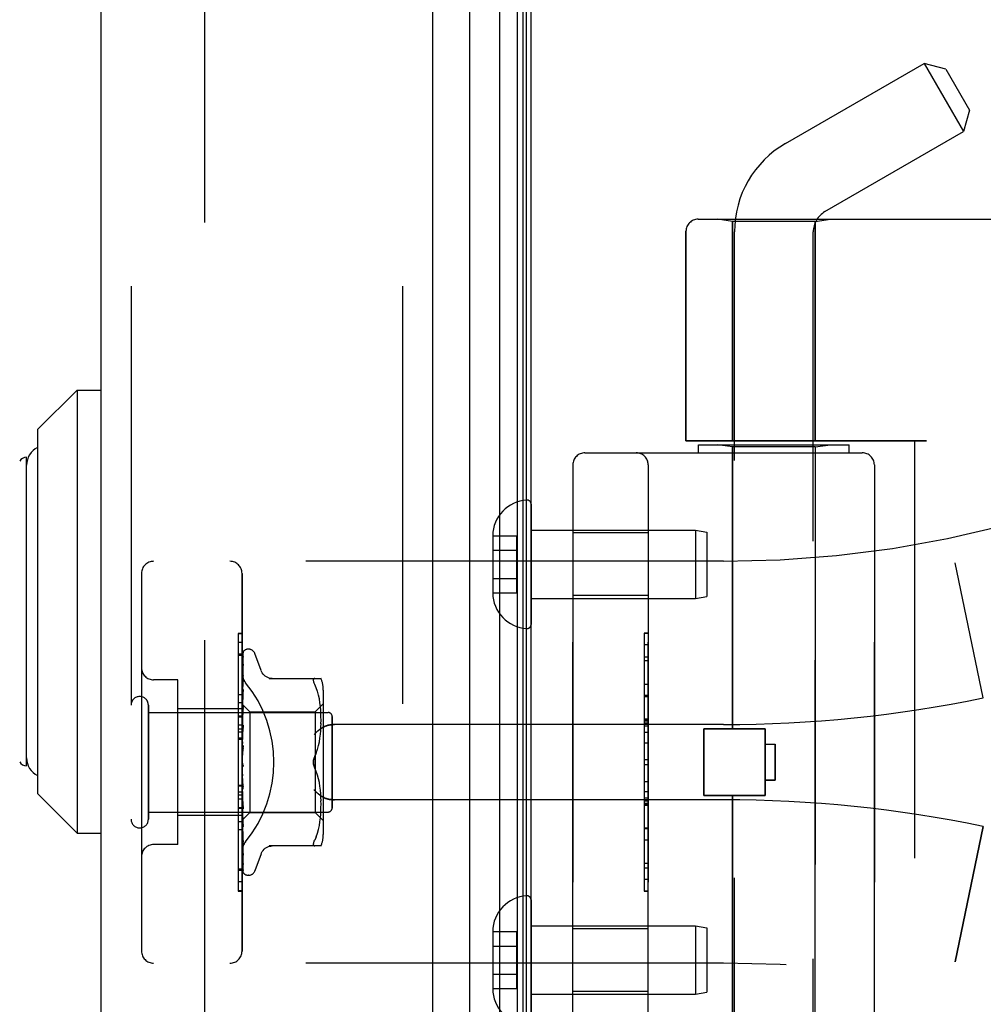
# Model space of a CAD drawing. Header units: inches. Extents: x 0 to 189, y 0 to 122.
# Tile 201 of 226: x 99.63 to 102.03, y 39.39 to 41.84. Entities that reach past the tile are written whole.
import ezdxf

# ---------------------------------------------------------------- set-up
doc = ezdxf.new("R2010")
doc.units = ezdxf.units.IN
doc.header["$LTSCALE"] = 10.388889
doc.header["$MEASUREMENT"] = 0
doc.linetypes.add('HIDDEN', pattern=[0.2, 0.1, -0.1])
doc.layers.get('0').update_dxf_attribs({"linetype": 'CONTINUOUS'})
for name, color, linetype in [('DEFAULT_2', 8, 'HIDDEN'), ('DIMENSIONS', 7, 'CONTINUOUS'), ('LEFTHAND_DOOR_ASSEMBLY', 7, 'CONTINUOUS'), ('RIGHTHAND_DOOR_ASSEMBLY', 7, 'CONTINUOUS')]:
    doc.layers.add(name, color=color, linetype=linetype)
doc.styles.get("Standard").update_dxf_attribs({"font": 'arial.ttf'})
doc.dimstyles.new('DIMSTYLE_1', dxfattribs={"dimtxt": 0.833333, "dimasz": 1.111111, "dimexe": 0.09, "dimexo": 0.07, "dimgap": 0.0375, "dimtad": 0, "dimtih": 1, "dimtoh": 1, "dimzin": 4, "dimdsep": 46, "dimtxsty": 'Standard', "dimblk": '_FILLED', "dimblk1": '_FILLED', "dimblk2": '_FILLED', "dimcen": 0.09, "dimadec": 3, "dimazin": 1, "dimtfac": 1, "dimtdec": 3, "dimtofl": 0, "dimtmove": 0, "dimatfit": 3, "dimldrblk": '_FILLED', "dimfxl": 0, "dimtolj": 1, "dimtzin": 4, "dimarcsym": 0})

# ---------------------------------------------------------------- blocks, each defined once
blk = doc.blocks.new('_FILLED')
at = {"color": 0, "linetype": 'ByBlock'}
blk.add_solid([(0, 0), (-1, 0.2), (-1, -0.2)], dxfattribs=at)
blk = doc.blocks.new('*D12')
at = {"layer": 'DIMENSIONS', "color": 2, "linetype": 'Continuous'}
for p, q in [((100.2303, 83.1205), (96.0114, 83.1205)), ((97.0114, 83.1205), (97.0114, 59.9538)), ((97.0114, 35.1205), (97.0114, 58.2872)), ((100.2413, 35.1205), (96.0114, 35.1205))]:
    blk.add_line(p, q, dxfattribs=at)
at = {"layer": 'DIMENSIONS', "color": 2, "linetype": 'Continuous', "xscale": 1.1111111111, "yscale": 1.1111111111, "zscale": 1.1111111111}
for p, rotation in [((97.0114, 83.1205), 90), ((97.0114, 35.1205), 270)]:
    blk.add_blockref('_FILLED', p, dxfattribs=dict(at, rotation=rotation))
at = {"layer": 'DIMENSIONS', "color": 2, "linetype": 'Continuous', "insert": (97.0114, 59.5372), "char_height": 0.83333, "width": 2.91202, "attachment_point": 2, "line_spacing_factor": 0.9}
blk.add_mtext('48.00', dxfattribs=at)

msp = doc.modelspace()

# ---------------------------------------------------------------- linework, layer by layer
at = {"color": 3, "linetype": 'Continuous'}
msp.add_line((100.9041, 35.2245), (100.9041, 83.0165), dxfattribs=at)
at = {"layer": 'DEFAULT_2', "color": 8, "linetype": 'HIDDEN'}
msp.add_line((100.0916, 81.855), (100.0916, 36.3861), dxfattribs=at)
at = {"layer": 'LEFTHAND_DOOR_ASSEMBLY', "color": 8, "linetype": 'HIDDEN'}
for p, q in [((99.9091, 82.7355), (99.9091, 35.5055)), ((100.5841, 82.7355), (100.5841, 35.5055)), ((101.3194, 41.3468), (103.3831, 41.3468)), ((101.4051, 41.3415), (101.3676, 41.3468)), ((101.6111, 41.3415), (101.4051, 41.3415)), ((101.4051, 41.3415), (101.4051, 40.7955)), ((101.6111, 41.3415), (101.6486, 41.3468)), ((101.6111, 41.3415), (101.6111, 40.7955)), ((101.2894, 41.3168), (101.2894, 40.7955)), ((101.8881, 40.7955), (101.2894, 40.7955)), ((101.3206, 40.7855), (101.6956, 40.7855)), ((101.3206, 40.7655), (101.3206, 40.7855)), ((101.4051, 40.7802), (101.3676, 40.7855)), ((101.6111, 40.7802), (101.4051, 40.7802)), ((101.4051, 40.0785), (101.4051, 40.7802)), ((101.6111, 40.7802), (101.6486, 40.7855)), ((101.6111, 39.2108), (101.6111, 40.7802)), ((101.6956, 40.7655), (101.6956, 40.7855)), ((101.8581, 40.7955), (101.8581, 39.1955)), ((101.0381, 40.7655), (101.7281, 40.7655)), ((101.0081, 40.7355), (101.0081, 39.2555)), ((101.1956, 39.2555), (101.1956, 40.7355)), ((101.7581, 40.7355), (101.7581, 39.2555)), ((101.1956, 40.566), (101.0081, 40.566)), ((101.3831, 40.4955), (99.9651, 40.4955)), ((102.0291, 40.1555), (101.9593, 40.4921)), ((99.9351, 40.4655), (99.9351, 39.5255)), ((100.1851, 39.5255), (100.1851, 40.4655)), ((101.1956, 40.41), (101.0081, 40.41)), ((101.1856, 40.3165), (101.1956, 40.3165)), ((101.1856, 40.3165), (101.1856, 39.6745)), ((101.1956, 40.3162), (101.1856, 40.3162)), ((100.1851, 40.2933), (100.1751, 40.2933)), ((100.1751, 40.2933), (100.1751, 39.8826)), ((100.1851, 40.2648), (100.1751, 40.2648)), ((101.1856, 40.2581), (101.1956, 40.2581)), ((101.1956, 40.2479), (101.1856, 40.2479)), ((100.0251, 40.2005), (99.9651, 40.2005)), ((100.0251, 39.7905), (100.0251, 40.2005)), ((101.1956, 40.1891), (101.1856, 40.1891)), ((100.1851, 40.1435), (100.1751, 40.1435)), ((101.1856, 40.1589), (101.1956, 40.1589)), ((99.9521, 39.8535), (99.9521, 40.1375)), ((99.9521, 40.1195), (100.3991, 40.1195)), ((100.1851, 40.1285), (100.0251, 40.1285)), ((100.4091, 39.8815), (100.4091, 40.1095)), ((101.3831, 40.0893), (100.4155, 40.0893)), ((101.1856, 40.1023), (101.1956, 40.1023)), ((101.1856, 40.1021), (101.1956, 40.1021)), ((101.1956, 40.1019), (101.1856, 40.1019)), ((100.1851, 40.0875), (100.1751, 40.0875)), ((100.1851, 40.0774), (100.1751, 40.0774)), ((100.1851, 40.0702), (100.1751, 40.0702)), ((101.3341, 40.0785), (101.4861, 40.0785)), ((101.3341, 39.9125), (101.3341, 40.0785)), ((101.4861, 39.9125), (101.4861, 40.0785)), ((100.1851, 40.0551), (100.1751, 40.0551)), ((101.1856, 40.0439), (101.1956, 40.0439)), ((101.4861, 40.0405), (101.5111, 40.0405)), ((101.5111, 40.0405), (101.5111, 39.9505)), ((101.1956, 40.0018), (101.1856, 40.0018)), ((101.5111, 39.9505), (101.4861, 39.9505)), ((100.1751, 39.9388), (100.1851, 39.9388)), ((101.1956, 39.9216), (101.1856, 39.9216)), ((101.3831, 39.9018), (100.4155, 39.9018)), ((101.1956, 39.9061), (101.1856, 39.9061)), ((101.1956, 39.8984), (101.1856, 39.8984)), ((101.3341, 39.9125), (101.4861, 39.9125)), ((101.4051, 39.2108), (101.4051, 39.9125)), ((99.9521, 39.8715), (100.3991, 39.8715)), ((100.1751, 39.8826), (100.1851, 39.8826)), ((100.1851, 39.8822), (100.1751, 39.8822)), ((100.1751, 39.8822), (100.1751, 39.6749)), ((100.1851, 39.8805), (100.1751, 39.8805)), ((101.1956, 39.893), (101.1856, 39.893)), ((101.1956, 39.8882), (101.1856, 39.8882)), ((100.1851, 39.8625), (100.0251, 39.8625)), ((100.1851, 39.8271), (100.1751, 39.8271)), ((101.1956, 39.8299), (101.1856, 39.8299)), ((102.0291, 39.8355), (101.9593, 39.4989)), ((100.0251, 39.7905), (99.9651, 39.7905)), ((100.1751, 39.7302), (100.1851, 39.7302)), ((101.1956, 39.7036), (101.1856, 39.7036)), ((100.1851, 39.6757), (100.1751, 39.6757)), ((100.1751, 39.6749), (100.1851, 39.6749)), ((101.1956, 39.6745), (101.1856, 39.6745)), ((101.1956, 39.581), (101.0081, 39.581)), ((101.3831, 39.4955), (99.9651, 39.4955)), ((101.1956, 39.425), (101.0081, 39.425))]:
    msp.add_line(p, q, dxfattribs=at)
for points in [[(100.1939, 40.1935), (100.1934, 40.1941), (100.193, 40.1947), (100.1925, 40.1953), (100.1921, 40.1959), (100.1916, 40.1966), (100.1912, 40.1972), (100.1908, 40.1979), (100.1904, 40.1986), (100.19, 40.1993), (100.1896, 40.2), (100.1892, 40.2007), (100.1888, 40.2015), (100.1885, 40.2022), (100.1881, 40.203), (100.1878, 40.2037), (100.1875, 40.2045), (100.1872, 40.2053), (100.187, 40.206), (100.1867, 40.2068), (100.1865, 40.2076), (100.1863, 40.2084), (100.1861, 40.2092), (100.1859, 40.21), (100.1857, 40.2107), (100.1856, 40.2115), (100.1855, 40.2123), (100.1854, 40.2131), (100.1853, 40.2139), (100.1852, 40.2146), (100.1852, 40.2154), (100.1851, 40.2161), (100.1851, 40.2169)], [(100.4155, 40.0893), (100.4143, 40.0892), (100.413, 40.0892), (100.4117, 40.0892), (100.4105, 40.0891), (100.4092, 40.089), (100.408, 40.0889), (100.4068, 40.0887), (100.4056, 40.0886), (100.4044, 40.0884), (100.4032, 40.0882), (100.4021, 40.088), (100.401, 40.0878), (100.3999, 40.0875), (100.3988, 40.0873), (100.3978, 40.087), (100.3968, 40.0867), (100.3958, 40.0864), (100.3949, 40.0861), (100.394, 40.0858), (100.3931, 40.0855), (100.3922, 40.0852), (100.3914, 40.0848), (100.3905, 40.0845), (100.3898, 40.0841), (100.389, 40.0838), (100.3883, 40.0834), (100.3875, 40.083), (100.3869, 40.0826), (100.3862, 40.0822), (100.3855, 40.0819)], [(100.3643, 40.0643), (100.3648, 40.0648), (100.3654, 40.0654), (100.3659, 40.0659), (100.3664, 40.0665), (100.367, 40.0671), (100.3676, 40.0677), (100.3681, 40.0682), (100.3687, 40.0688), (100.3693, 40.0694), (100.3699, 40.0699), (100.3706, 40.0705), (100.3712, 40.071), (100.3718, 40.0716), (100.3724, 40.0722), (100.3731, 40.0727), (100.3737, 40.0733), (100.3744, 40.0738), (100.375, 40.0743), (100.3757, 40.0749), (100.3763, 40.0754), (100.377, 40.0759), (100.3777, 40.0764), (100.3783, 40.0769), (100.379, 40.0774), (100.3797, 40.0779), (100.3803, 40.0784), (100.381, 40.0788), (100.3816, 40.0793), (100.3823, 40.0798), (100.383, 40.0802), (100.3836, 40.0806), (100.3843, 40.081), (100.3849, 40.0815), (100.3855, 40.0819)], [(100.3855, 39.9092), (100.3849, 39.9096), (100.3843, 39.91), (100.3836, 39.9104), (100.383, 39.9108), (100.3823, 39.9113), (100.3816, 39.9117), (100.381, 39.9122), (100.3803, 39.9126), (100.3797, 39.9131), (100.379, 39.9136), (100.3783, 39.9141), (100.3777, 39.9146), (100.377, 39.9151), (100.3763, 39.9156), (100.3757, 39.9162), (100.375, 39.9167), (100.3744, 39.9172), (100.3737, 39.9178), (100.3731, 39.9183), (100.3724, 39.9189), (100.3718, 39.9194), (100.3712, 39.92), (100.3706, 39.9205), (100.3699, 39.9211), (100.3693, 39.9217), (100.3687, 39.9222), (100.3681, 39.9228), (100.3676, 39.9234), (100.367, 39.9239), (100.3664, 39.9245), (100.3659, 39.9251), (100.3654, 39.9256), (100.3648, 39.9262), (100.3643, 39.9268)], [(100.3855, 39.9092), (100.3862, 39.9088), (100.3869, 39.9084), (100.3875, 39.908), (100.3883, 39.9076), (100.389, 39.9073), (100.3898, 39.9069), (100.3905, 39.9065), (100.3914, 39.9062), (100.3922, 39.9059), (100.3931, 39.9055), (100.394, 39.9052), (100.3949, 39.9049), (100.3958, 39.9046), (100.3968, 39.9043), (100.3978, 39.904), (100.3988, 39.9037), (100.3999, 39.9035), (100.401, 39.9032), (100.4021, 39.903), (100.4032, 39.9028), (100.4044, 39.9026), (100.4056, 39.9024), (100.4068, 39.9023), (100.408, 39.9021), (100.4092, 39.902), (100.4105, 39.9019), (100.4117, 39.9019), (100.413, 39.9018), (100.4143, 39.9018), (100.4155, 39.9018)], [(100.1851, 39.7741), (100.1851, 39.7749), (100.1852, 39.7756), (100.1852, 39.7764), (100.1853, 39.7772), (100.1854, 39.7779), (100.1855, 39.7787), (100.1856, 39.7795), (100.1857, 39.7803), (100.1859, 39.7811), (100.1861, 39.7818), (100.1863, 39.7826), (100.1865, 39.7834), (100.1867, 39.7842), (100.187, 39.785), (100.1872, 39.7857), (100.1875, 39.7865), (100.1878, 39.7873), (100.1881, 39.788), (100.1885, 39.7888), (100.1888, 39.7895), (100.1892, 39.7903), (100.1896, 39.791), (100.19, 39.7917), (100.1904, 39.7924), (100.1908, 39.7931), (100.1912, 39.7938), (100.1916, 39.7944), (100.1921, 39.7951), (100.1925, 39.7957), (100.193, 39.7963), (100.1934, 39.7969), (100.1939, 39.7975)]]:
    msp.add_lwpolyline(points, dxfattribs=at)
for centre, radius, start, end in [((101.3194, 41.3168), 0.03, 90, 180), ((101.3831, 43.2706), 2.7751, 270, 316.1116), ((101.0381, 40.7355), 0.03, 90, 180), ((101.1656, 40.7355), 0.03, 0, 90), ((101.7281, 40.7355), 0.03, 0, 90), ((99.9651, 40.4655), 0.03, 90, 180), ((100.1551, 40.4655), 0.03, 0, 90), ((99.9651, 40.2305), 0.03, 180, 270), ((99.9306, 40.1375), 0.0215, 360, 180), ((101.3831, 43.2706), 3.1814, 270, 281.7157), ((100.3991, 40.1095), 0.01, 360, 90), ((101.3831, 36.7204), 3.1814, 78.2843, 90), ((100.3991, 39.8815), 0.01, 270, 0), ((99.9306, 39.8535), 0.0215, 180, 0), ((99.9651, 39.7605), 0.03, 90, 180), ((99.9651, 39.5255), 0.03, 180, 270), ((100.1551, 39.5255), 0.03, 270, 360), ((101.3831, 36.7204), 2.7751, 43.8884, 90)]:
    msp.add_arc(centre, radius, start, end, dxfattribs=at)
msp.add_ellipse((99.9521, 39.9955), major_axis=(0, 0.3125), ratio=1, start_param=-2.256904, end_param=-0.884689, dxfattribs=at)
at = {"layer": 'RIGHTHAND_DOOR_ASSEMBLY', "color": 7, "linetype": 'Continuous'}
for p, q in [((100.8264, 35.4551), (100.8264, 82.7859)), ((100.8698, 82.7769), (100.8698, 35.4641)), ((100.7512, 82.7575), (100.7512, 35.4835)), ((100.8835, 82.7702), (100.8835, 35.4708)), ((100.8922, 82.7678), (100.8922, 35.4732)), ((99.6766, 40.8233), (99.7751, 40.9217)), ((99.7751, 40.9217), (99.8341, 40.9217)), ((99.7751, 40.9217), (99.7751, 39.8193)), ((99.6766, 40.8233), (99.6766, 39.9178)), ((99.6491, 39.9866), (99.6491, 40.7544)), ((99.6766, 39.9178), (99.7751, 39.8193)), ((99.7751, 39.8193), (99.8341, 39.8193))]:
    msp.add_line(p, q, dxfattribs=at)
at = {"layer": 'RIGHTHAND_DOOR_ASSEMBLY', "color": 3, "linetype": 'Continuous'}
for p, q in [((99.8341, 82.7355), (99.8341, 35.5055)), ((100.6591, 82.7355), (100.6591, 35.5055))]:
    msp.add_line(p, q, dxfattribs=at)
at = {"layer": 'RIGHTHAND_DOOR_ASSEMBLY', "color": 8, "linetype": 'HIDDEN'}
for p, q in [((99.9091, 82.7355), (99.9091, 35.5055)), ((100.5841, 82.7355), (100.5841, 35.5055)), ((101.5371, 41.5355), (101.8822, 41.7347)), ((101.9355, 41.7205), (101.8822, 41.7347)), ((101.8822, 41.7347), (101.9802, 41.565)), ((101.9355, 41.7205), (101.9945, 41.6183)), ((101.9945, 41.6183), (101.9802, 41.565)), ((101.6351, 41.3657), (101.9802, 41.565)), ((101.3194, 41.3468), (103.3831, 41.3468)), ((101.4051, 41.3415), (101.3676, 41.3468)), ((101.6111, 41.3415), (101.4051, 41.3415)), ((101.4051, 40.7955), (101.4051, 41.3415)), ((101.6111, 41.3415), (101.6486, 41.3468)), ((101.6111, 40.7955), (101.6111, 41.3415)), ((101.2894, 40.7955), (101.2894, 41.3168)), ((101.4101, 38.669), (101.4101, 41.3155)), ((101.6061, 38.4675), (101.6061, 41.3155)), ((101.2894, 40.7955), (101.8881, 40.7955)), ((101.3206, 40.7855), (101.6956, 40.7855)), ((101.3206, 40.7655), (101.3206, 40.7855)), ((101.4051, 40.7802), (101.3676, 40.7855)), ((101.6111, 40.7802), (101.4051, 40.7802)), ((101.4051, 40.7802), (101.4051, 40.0785)), ((101.6111, 40.7802), (101.6486, 40.7855)), ((101.6111, 40.7802), (101.6111, 39.2108)), ((101.6956, 40.7655), (101.6956, 40.7855)), ((101.8581, 40.7955), (101.8581, 39.1955)), ((101.0381, 40.7655), (101.7281, 40.7655)), ((101.0081, 39.2555), (101.0081, 40.7355)), ((101.1956, 40.7355), (101.1956, 39.2555)), ((101.7581, 39.2555), (101.7581, 40.7355)), ((100.9041, 40.6379), (100.9041, 40.3381)), ((100.8086, 40.5591), (100.8686, 40.5591)), ((100.8086, 40.5591), (100.8086, 40.558)), ((100.8086, 40.558), (100.8086, 40.418)), ((100.8686, 40.417), (100.8686, 40.5591)), ((100.9041, 40.573), (101.3133, 40.573)), ((101.1956, 40.566), (101.0081, 40.566)), ((101.3133, 40.573), (101.3416, 40.568)), ((101.3133, 40.573), (101.3133, 40.403)), ((101.3416, 40.568), (101.3416, 40.408)), ((100.8086, 40.523), (100.8686, 40.523)), ((101.3831, 40.4955), (99.9651, 40.4955)), ((102.0291, 40.1555), (101.9593, 40.4921)), ((99.9351, 40.4655), (99.9351, 39.5255)), ((100.1851, 40.4655), (100.1851, 39.5255)), ((100.8086, 40.453), (100.8686, 40.453)), ((100.8086, 40.418), (100.8086, 40.417)), ((100.8086, 40.417), (100.8686, 40.417)), ((101.1956, 40.41), (101.0081, 40.41)), ((101.3133, 40.403), (101.3416, 40.408)), ((100.9041, 40.403), (101.3133, 40.403)), ((100.1851, 40.3161), (100.1751, 40.3161)), ((100.1751, 40.3161), (100.1751, 40.1088)), ((100.1851, 40.3153), (100.1751, 40.3153)), ((101.1956, 40.3165), (101.1856, 40.3165)), ((101.1856, 40.3165), (101.1856, 39.6746)), ((101.1956, 40.2875), (101.1856, 40.2875)), ((100.1851, 40.2608), (100.1751, 40.2608)), ((100.1859, 40.1383), (100.1878, 40.2671)), ((100.1859, 40.1383), (100.1878, 40.2665)), ((100.1886, 40.2694), (100.1881, 40.2687)), ((100.2016, 40.2768), (100.2008, 40.2768)), ((100.2327, 40.2235), (100.2173, 40.2658)), ((100.1859, 40.1332), (100.1878, 40.2579)), ((100.1859, 40.1331), (100.1878, 40.2561)), ((100.1859, 40.1231), (100.1878, 40.2392)), ((100.1859, 40.1229), (100.1878, 40.2363)), ((100.1878, 40.2571), (100.1871, 40.2559)), ((100.1878, 40.2392), (100.1878, 40.2397)), ((100.1878, 40.2363), (100.1878, 40.2368)), ((100.1878, 40.2117), (100.1878, 40.2118)), ((100.1878, 40.2117), (100.1878, 40.2117)), ((100.0251, 40.2005), (99.9651, 40.2005)), ((100.0251, 39.7905), (100.0251, 40.2005)), ((100.1857, 40.1951), (100.1851, 40.1894)), ((100.1866, 40.2021), (100.1857, 40.1951)), ((100.1859, 40.1084), (100.1878, 40.2117)), ((100.1859, 40.1081), (100.1878, 40.2078)), ((100.1878, 40.2078), (100.1878, 40.2078)), ((100.2524, 40.2038), (100.3816, 40.2038)), ((100.3662, 40.2038), (100.3649, 40.2037)), ((100.3698, 40.1808), (100.3662, 40.1893)), ((100.1751, 40.1639), (100.1851, 40.1639)), ((100.187, 40.169), (100.1857, 40.1568)), ((100.1859, 40.0896), (100.1878, 40.1763)), ((100.1859, 40.0892), (100.1878, 40.1715)), ((100.1878, 40.1762), (100.187, 40.169)), ((100.1878, 40.1763), (100.1878, 40.1762)), ((100.3729, 40.1719), (100.3698, 40.1808)), ((100.3754, 40.1626), (100.3729, 40.172)), ((100.3871, 40.1751), (100.3871, 39.8159)), ((100.1857, 40.1568), (100.1851, 40.1505)), ((100.1851, 40.1398), (100.2041, 40.1208)), ((100.1859, 40.1383), (100.1859, 40.1384)), ((100.1859, 40.1383), (100.1859, 40.1383)), ((100.3671, 40.1208), (100.3871, 40.1408)), ((100.3774, 40.153), (100.3754, 40.1626)), ((100.3789, 40.1435), (100.3774, 40.1531)), ((100.38, 40.1341), (100.3789, 40.1435)), ((101.1956, 40.1612), (101.1856, 40.1612)), ((99.9521, 40.1375), (99.9521, 39.8535)), ((99.9521, 40.1195), (100.3991, 40.1195)), ((100.1851, 40.1285), (100.0251, 40.1285)), ((100.1851, 40.1362), (100.1859, 40.1333)), ((100.1851, 40.1277), (100.1859, 40.1232)), ((100.1851, 40.1193), (100.1859, 40.1229)), ((100.1865, 40.1216), (100.1851, 40.106)), ((100.1851, 40.1143), (100.1859, 40.1085)), ((100.1859, 40.0673), (100.1878, 40.1344)), ((100.1859, 40.1331), (100.1859, 40.1333)), ((100.1859, 40.1332), (100.1859, 40.1331)), ((100.1859, 40.0669), (100.1878, 40.1289)), ((100.1859, 40.1229), (100.1859, 40.1232)), ((100.1859, 40.1231), (100.1859, 40.1229)), ((100.1877, 40.1341), (100.1865, 40.1216)), ((100.1878, 40.1344), (100.1877, 40.1341)), ((100.2041, 40.1208), (100.3671, 40.1208)), ((100.2041, 40.1208), (100.2041, 39.8703)), ((100.3671, 40.1208), (100.3671, 39.9955)), ((100.3808, 40.1252), (100.38, 40.1342)), ((100.3813, 40.1165), (100.3808, 40.1253)), ((100.3815, 40.1082), (100.3813, 40.1167)), ((100.1851, 40.1105), (100.1751, 40.1105)), ((100.1751, 40.1088), (100.1851, 40.1088)), ((100.1851, 40.1084), (100.1751, 40.1084)), ((100.1751, 40.1084), (100.1751, 39.6977)), ((100.1851, 40.103), (100.1859, 40.1081)), ((100.1851, 40.0967), (100.1859, 40.0897)), ((100.1851, 40.0829), (100.1859, 40.0893)), ((100.1859, 40.1081), (100.1859, 40.1085)), ((100.1859, 40.1084), (100.1859, 40.1081)), ((100.1859, 40.0892), (100.1859, 40.0897)), ((100.1859, 40.0896), (100.1859, 40.0893)), ((100.3813, 40.0828), (100.3816, 40.0916)), ((100.3816, 40.0998), (100.3815, 40.1083)), ((100.3815, 40.0914), (100.3816, 40.1)), ((100.4091, 40.1095), (100.4091, 39.8815)), ((101.3831, 40.0893), (100.4155, 40.0893)), ((101.1956, 40.1028), (101.1856, 40.1028)), ((101.1956, 40.098), (101.1856, 40.098)), ((101.1956, 40.0926), (101.1856, 40.0926)), ((100.1877, 40.0871), (100.1851, 40.0576)), ((100.1851, 40.0754), (100.1859, 40.0675)), ((100.1851, 40.0596), (100.1859, 40.067)), ((100.1859, 40.0425), (100.1878, 40.0874)), ((100.1859, 40.0419), (100.1878, 40.0814)), ((100.1859, 40.0672), (100.1859, 40.0675)), ((100.1859, 40.0673), (100.1859, 40.067)), ((100.1859, 40.0669), (100.1859, 40.0672)), ((100.1878, 40.0874), (100.1877, 40.0871)), ((100.3789, 40.0555), (100.38, 40.065)), ((100.38, 40.0648), (100.3808, 40.0741)), ((100.3808, 40.0739), (100.3813, 40.083)), ((101.1956, 40.085), (101.1856, 40.085)), ((101.1956, 40.0694), (101.1856, 40.0694)), ((101.4861, 40.0785), (101.3341, 40.0785)), ((101.3341, 40.0785), (101.3341, 39.9125)), ((101.4861, 40.0785), (101.4861, 39.9125)), ((100.1851, 40.0522), (100.1751, 40.0522)), ((100.1851, 40.0512), (100.1859, 40.0427)), ((100.1851, 40.0339), (100.1859, 40.0422)), ((100.1859, 40.0419), (100.1859, 40.0427)), ((100.1859, 40.0425), (100.1859, 40.0422)), ((100.3754, 40.0368), (100.3774, 40.0463)), ((100.3774, 40.0461), (100.3789, 40.0557)), ((101.4861, 40.0405), (101.5111, 40.0405)), ((101.5111, 39.9505), (101.5111, 40.0405)), ((100.1877, 40.0369), (100.1851, 40.0069)), ((100.1851, 40.0251), (100.1859, 40.0162)), ((100.1859, 40.015), (100.1864, 40.0197)), ((100.3699, 40.0187), (100.3662, 40.0101)), ((100.3729, 40.0275), (100.3754, 40.0368)), ((100.1851, 39.9978), (100.1859, 39.9889)), ((100.1851, 39.992), (100.1853, 39.9916)), ((100.3671, 39.9955), (100.3671, 39.8703)), ((100.1851, 39.9795), (100.1859, 39.9884)), ((100.1851, 39.9705), (100.1859, 39.9619)), ((100.1861, 39.99), (100.1862, 39.9899)), ((100.1862, 39.9898), (100.1863, 39.9897)), ((100.3699, 39.9723), (100.3662, 39.9809)), ((100.3729, 39.9634), (100.3699, 39.9723)), ((101.1956, 39.9892), (101.1856, 39.9892)), ((100.1851, 39.9527), (100.1859, 39.9614)), ((100.1877, 39.9287), (100.1851, 39.9586)), ((100.1851, 39.944), (100.1859, 39.9361)), ((100.1878, 39.9347), (100.1859, 39.9623)), ((100.1859, 39.9623), (100.1859, 39.9614)), ((100.1859, 39.9617), (100.1859, 39.9619)), ((100.1878, 39.9285), (100.1859, 39.9617)), ((100.3754, 39.9542), (100.3729, 39.9635)), ((100.3774, 39.9447), (100.3754, 39.9543)), ((100.3789, 39.9353), (100.3774, 39.9449)), ((101.1856, 39.9471), (101.1956, 39.9471)), ((101.4861, 39.9505), (101.5111, 39.9505)), ((100.1851, 39.9359), (100.1751, 39.9359)), ((100.1851, 39.9208), (100.1751, 39.9208)), ((100.1851, 39.9274), (100.1859, 39.9357)), ((100.1851, 39.9195), (100.1859, 39.9125)), ((100.1878, 39.8853), (100.1859, 39.9363)), ((100.1859, 39.9363), (100.1859, 39.9357)), ((100.1859, 39.9358), (100.1859, 39.9361)), ((100.1878, 39.8796), (100.1859, 39.9358)), ((100.1877, 39.9287), (100.1878, 39.9285)), ((100.38, 39.926), (100.3789, 39.9355)), ((100.3808, 39.9169), (100.38, 39.9262)), ((100.1851, 39.9136), (100.1751, 39.9136)), ((100.1851, 39.9036), (100.1751, 39.9036)), ((100.1851, 39.9045), (100.1859, 39.9121)), ((100.1851, 39.8976), (100.1859, 39.8918)), ((100.1878, 39.8401), (100.1859, 39.9126)), ((100.1859, 39.9126), (100.1859, 39.9121)), ((100.1859, 39.9122), (100.1859, 39.9125)), ((100.1878, 39.8349), (100.1859, 39.9122)), ((100.3813, 39.908), (100.3808, 39.9171)), ((100.3816, 39.8994), (100.3813, 39.9082)), ((100.3816, 39.891), (100.3815, 39.8996)), ((101.3831, 39.9018), (100.4155, 39.9018)), ((101.4861, 39.9125), (101.3341, 39.9125)), ((101.4051, 39.9125), (101.4051, 39.2108)), ((99.9521, 39.8715), (100.3991, 39.8715)), ((100.1851, 39.885), (100.1859, 39.8915)), ((100.1851, 39.8793), (100.1859, 39.8749)), ((100.1851, 39.8695), (100.1859, 39.8747)), ((100.1878, 39.8005), (100.1859, 39.8919)), ((100.1859, 39.8919), (100.1859, 39.8915)), ((100.1859, 39.8915), (100.1859, 39.8918)), ((100.1878, 39.7961), (100.1859, 39.8915)), ((100.1878, 39.7679), (100.1859, 39.875)), ((100.1859, 39.875), (100.1859, 39.8747)), ((100.1859, 39.8747), (100.1859, 39.8749)), ((100.1878, 39.7645), (100.1859, 39.8747)), ((100.1859, 39.852), (100.2041, 39.8703)), ((100.1877, 39.8799), (100.1878, 39.8796)), ((100.2041, 39.8703), (100.3671, 39.8703)), ((100.3671, 39.8703), (100.3871, 39.8503)), ((100.3808, 39.8657), (100.3813, 39.8745)), ((100.3813, 39.8744), (100.3815, 39.8829)), ((100.3815, 39.8827), (100.3816, 39.8912)), ((101.1956, 39.8892), (101.1856, 39.8892)), ((101.1856, 39.8889), (101.1956, 39.8889)), ((101.1856, 39.8887), (101.1956, 39.8887)), ((100.1851, 39.8625), (100.0251, 39.8625)), ((100.1851, 39.8475), (100.1751, 39.8475)), ((100.1851, 39.8653), (100.1859, 39.8624)), ((100.1851, 39.8585), (100.1859, 39.8622)), ((100.1851, 39.8513), (100.1859, 39.852)), ((100.1859, 39.8622), (100.1859, 39.8624)), ((100.1878, 39.7437), (100.1859, 39.8624)), ((100.1859, 39.8624), (100.1859, 39.8622)), ((100.1878, 39.7413), (100.1859, 39.8622)), ((100.1859, 39.8546), (100.1859, 39.8547)), ((100.1878, 39.7273), (100.1859, 39.8547)), ((100.1859, 39.8547), (100.1859, 39.8546)), ((100.1878, 39.7229), (100.1859, 39.852)), ((100.1859, 39.852), (100.1859, 39.852)), ((100.1866, 39.8471), (100.1878, 39.8352)), ((100.3774, 39.8379), (100.3789, 39.8475)), ((100.3789, 39.8475), (100.38, 39.8569)), ((100.38, 39.8568), (100.3808, 39.8658)), ((100.1851, 39.8203), (100.1857, 39.8143)), ((100.1878, 39.8351), (100.1878, 39.8349)), ((100.3729, 39.819), (100.3754, 39.8284)), ((100.3754, 39.8284), (100.3774, 39.838)), ((101.1856, 39.8321), (101.1956, 39.8321)), ((101.9593, 39.4989), (102.0291, 39.8355)), ((100.1857, 39.8143), (100.1866, 39.8067)), ((100.1878, 39.7962), (100.1878, 39.7961)), ((100.3698, 39.8102), (100.3662, 39.8018)), ((100.3698, 39.8102), (100.3729, 39.8191)), ((101.1956, 39.8019), (101.1856, 39.8019)), ((100.0251, 39.7905), (99.9651, 39.7905)), ((100.3816, 39.7872), (100.2524, 39.7872)), ((100.3649, 39.7874), (100.3662, 39.7872)), ((100.1878, 39.7643), (100.1878, 39.7645)), ((100.2327, 39.7675), (100.2173, 39.7252)), ((100.1851, 39.7262), (100.1751, 39.7262)), ((100.1878, 39.7406), (100.1878, 39.7413)), ((101.1956, 39.7431), (101.1856, 39.7431)), ((101.1856, 39.7329), (101.1956, 39.7329)), ((100.1851, 39.6977), (100.1751, 39.6977)), ((100.1892, 39.719), (100.1894, 39.7188)), ((100.2016, 39.7143), (100.2008, 39.7143)), ((101.1956, 39.6748), (101.1856, 39.6748)), ((101.1856, 39.6746), (101.1956, 39.6746)), ((100.9041, 39.6529), (100.9041, 39.3531)), ((100.9041, 39.588), (101.3133, 39.588)), ((101.1956, 39.581), (101.0081, 39.581)), ((101.3133, 39.588), (101.3416, 39.583)), ((101.3133, 39.588), (101.3133, 39.418)), ((101.3416, 39.583), (101.3416, 39.423)), ((100.8086, 39.5741), (100.8686, 39.5741)), ((100.8086, 39.5741), (100.8086, 39.573)), ((100.8086, 39.573), (100.8086, 39.433)), ((100.8686, 39.432), (100.8686, 39.5741)), ((100.8086, 39.538), (100.8686, 39.538)), ((101.3831, 39.4955), (99.9651, 39.4955)), ((100.8086, 39.468), (100.8686, 39.468)), ((100.8086, 39.433), (100.8086, 39.432)), ((100.8086, 39.432), (100.8686, 39.432)), ((100.9041, 39.418), (101.3133, 39.418)), ((101.1956, 39.425), (101.0081, 39.425)), ((101.3133, 39.418), (101.3416, 39.423))]:
    msp.add_line(p, q, dxfattribs=at)
for points in [[(100.1885, 40.2699), (100.188, 40.269), (100.1874, 40.2677), (100.1869, 40.2663), (100.1864, 40.2649), (100.1859, 40.2633), (100.1855, 40.2617), (100.1851, 40.2601)], [(100.1881, 40.2687), (100.1878, 40.2684), (100.1875, 40.268), (100.1873, 40.2676), (100.187, 40.2671), (100.1867, 40.2666), (100.1863, 40.266), (100.186, 40.2654), (100.1858, 40.2648), (100.1855, 40.2642), (100.1852, 40.2635), (100.1851, 40.2633)], [(100.186, 40.2677), (100.1859, 40.2676), (100.1855, 40.2667), (100.1851, 40.2657)], [(100.1878, 40.2671), (100.1878, 40.2678), (100.1879, 40.2684), (100.1881, 40.2689), (100.1883, 40.2694), (100.1885, 40.2699)], [(100.1878, 40.2665), (100.1878, 40.267), (100.1879, 40.2676), (100.188, 40.2681), (100.1882, 40.2686), (100.1883, 40.269), (100.1885, 40.2693), (100.1886, 40.2694), (100.1886, 40.2694)], [(100.1886, 40.2694), (100.1886, 40.2695), (100.1886, 40.2694)], [(100.1879, 40.259), (100.1876, 40.2576), (100.1871, 40.2556), (100.1867, 40.2535), (100.1862, 40.2514), (100.1858, 40.2492), (100.1854, 40.2469), (100.1851, 40.2451)], [(100.1871, 40.2559), (100.1868, 40.2554), (100.1865, 40.2548), (100.1863, 40.2543), (100.186, 40.2537), (100.1857, 40.2531), (100.1854, 40.2524), (100.1852, 40.2517), (100.1851, 40.2516)], [(100.1878, 40.2396), (100.1875, 40.2377), (100.187, 40.2349), (100.1866, 40.232), (100.1862, 40.2291), (100.1858, 40.2262), (100.1854, 40.2233), (100.1851, 40.2213)], [(100.1878, 40.2368), (100.1878, 40.2368), (100.1878, 40.2367), (100.1877, 40.2366), (100.1876, 40.2362), (100.1874, 40.2358), (100.1872, 40.2353), (100.1866, 40.2341)], [(100.1878, 40.2579), (100.1878, 40.2583), (100.1879, 40.2588), (100.1879, 40.259)], [(100.188, 40.2575), (100.188, 40.2575), (100.188, 40.2576), (100.188, 40.2575), (100.1879, 40.2573), (100.1878, 40.2571)], [(100.1878, 40.2561), (100.1878, 40.2566), (100.1879, 40.257), (100.1879, 40.2573), (100.188, 40.2575)], [(100.1866, 40.2341), (100.1863, 40.2335), (100.1859, 40.2327), (100.1856, 40.232), (100.1853, 40.2312), (100.1851, 40.2307)], [(100.1851, 40.2169), (100.1851, 40.2161), (100.1852, 40.2154), (100.1852, 40.2146), (100.1853, 40.2139), (100.1854, 40.2131), (100.1855, 40.2123), (100.1856, 40.2115), (100.1857, 40.2107), (100.1859, 40.21), (100.1861, 40.2092), (100.1863, 40.2084), (100.1865, 40.2076), (100.1867, 40.2068), (100.187, 40.206), (100.1872, 40.2053), (100.1875, 40.2045), (100.1878, 40.2037), (100.1881, 40.203), (100.1885, 40.2022), (100.1888, 40.2015), (100.1892, 40.2007), (100.1896, 40.2), (100.19, 40.1993), (100.1904, 40.1986), (100.1908, 40.1979), (100.1912, 40.1972), (100.1916, 40.1966), (100.1921, 40.1959), (100.1925, 40.1953), (100.193, 40.1947), (100.1934, 40.1941), (100.1939, 40.1935)], [(100.1878, 40.2117), (100.1874, 40.2092), (100.1866, 40.2021)], [(100.2603, 40.2038), (100.2566, 40.2041), (100.2529, 40.2048), (100.2494, 40.206), (100.246, 40.2076), (100.2428, 40.2096), (100.24, 40.2121), (100.2375, 40.2148), (100.2353, 40.2179), (100.2336, 40.2211), (100.2328, 40.223)], [(100.1878, 40.2078), (100.1878, 40.2078), (100.1877, 40.2077), (100.1877, 40.2074), (100.1875, 40.207), (100.1873, 40.2065), (100.1871, 40.2059), (100.1868, 40.2052), (100.1864, 40.2045), (100.1861, 40.2037), (100.1857, 40.2029), (100.1854, 40.202), (100.1851, 40.2014)], [(100.3662, 40.1893), (100.3649, 40.192), (100.364, 40.1945), (100.3633, 40.1966), (100.3629, 40.1984), (100.3628, 40.1999), (100.3629, 40.2012), (100.3633, 40.2023), (100.364, 40.2031), (100.3649, 40.2037)], [(100.1878, 40.1715), (100.1877, 40.1713), (100.1877, 40.171), (100.1876, 40.1706), (100.1874, 40.1701), (100.1872, 40.1695), (100.1869, 40.1688), (100.1866, 40.1682), (100.1863, 40.1674), (100.186, 40.1667), (100.1856, 40.1659), (100.1853, 40.1651), (100.1851, 40.1647)], [(100.1851, 40.1397), (100.1853, 40.1394), (100.1855, 40.1391), (100.1857, 40.1387), (100.1859, 40.1384)], [(100.1851, 40.1394), (100.1854, 40.1391), (100.1856, 40.1388), (100.1858, 40.1386), (100.1859, 40.1384), (100.1859, 40.1384), (100.1859, 40.1383)], [(100.1851, 40.1387), (100.1854, 40.1385), (100.1856, 40.1384), (100.1858, 40.1383), (100.1859, 40.1383), (100.1859, 40.1383), (100.1859, 40.1383)], [(100.1851, 40.1379), (100.1853, 40.1381), (100.1855, 40.1382), (100.1857, 40.1383), (100.1859, 40.1383)], [(100.1851, 40.1348), (100.1854, 40.1344), (100.1856, 40.134), (100.1858, 40.1337), (100.1859, 40.1335), (100.1859, 40.1333), (100.1859, 40.1332)], [(100.1851, 40.1329), (100.1854, 40.1328), (100.1856, 40.1328), (100.1858, 40.1328), (100.1859, 40.1329), (100.1859, 40.1331)], [(100.1851, 40.1311), (100.1853, 40.1316), (100.1855, 40.1321), (100.1857, 40.1326), (100.1859, 40.1331)], [(100.1851, 40.1252), (100.1854, 40.1247), (100.1856, 40.1243), (100.1858, 40.1239), (100.1859, 40.1235), (100.1859, 40.1232), (100.1859, 40.1231)], [(100.1865, 40.125), (100.1858, 40.1236), (100.1855, 40.1228), (100.1851, 40.122)], [(100.1851, 40.1222), (100.1854, 40.1222), (100.1856, 40.1223), (100.1858, 40.1224), (100.1859, 40.1226), (100.1859, 40.1229)], [(100.1878, 40.1289), (100.1878, 40.1288), (100.1877, 40.1283), (100.1876, 40.1278), (100.1874, 40.1272), (100.1872, 40.1265), (100.1869, 40.1258), (100.1865, 40.125)], [(100.1851, 40.1109), (100.1854, 40.1104), (100.1856, 40.1099), (100.1858, 40.1094), (100.1859, 40.1089), (100.1859, 40.1085), (100.1859, 40.1084)], [(100.1851, 40.1068), (100.1854, 40.1069), (100.1856, 40.1071), (100.1858, 40.1074), (100.1859, 40.1077), (100.1859, 40.1081)], [(100.1851, 40.0925), (100.1854, 40.0919), (100.1856, 40.0913), (100.1858, 40.0907), (100.1859, 40.0902), (100.1859, 40.0897), (100.1859, 40.0896)], [(100.1851, 40.0874), (100.1854, 40.0877), (100.1856, 40.088), (100.1858, 40.0883), (100.1859, 40.0888), (100.1859, 40.0892)], [(100.3855, 40.0819), (100.3862, 40.0822), (100.3869, 40.0826), (100.3875, 40.083), (100.3883, 40.0834), (100.389, 40.0838), (100.3898, 40.0841), (100.3905, 40.0845), (100.3914, 40.0848), (100.3922, 40.0852), (100.3931, 40.0855), (100.394, 40.0858), (100.3949, 40.0861), (100.3958, 40.0864), (100.3968, 40.0867), (100.3978, 40.087), (100.3988, 40.0873), (100.3999, 40.0875), (100.401, 40.0878), (100.4021, 40.088), (100.4032, 40.0882), (100.4044, 40.0884), (100.4056, 40.0886), (100.4068, 40.0887), (100.408, 40.0889), (100.4092, 40.089), (100.4105, 40.0891), (100.4117, 40.0892), (100.413, 40.0892), (100.4143, 40.0892), (100.4155, 40.0893)], [(100.1878, 40.0814), (100.1877, 40.0808), (100.1876, 40.0801), (100.1874, 40.0794), (100.1871, 40.0788), (100.1868, 40.0781), (100.1865, 40.0774), (100.1862, 40.0768), (100.1858, 40.0762), (100.1855, 40.0756), (100.1852, 40.075), (100.1851, 40.0749)], [(100.1851, 40.0705), (100.1854, 40.0699), (100.1856, 40.0693), (100.1858, 40.0687), (100.1859, 40.0681), (100.1859, 40.0675), (100.1859, 40.0673)], [(100.1851, 40.0647), (100.1854, 40.0651), (100.1856, 40.0654), (100.1857, 40.0658), (100.1858, 40.0663), (100.1859, 40.0667), (100.1859, 40.0669)], [(100.3855, 40.0819), (100.3849, 40.0815), (100.3843, 40.081), (100.3836, 40.0806), (100.383, 40.0802), (100.3823, 40.0798), (100.3816, 40.0793), (100.381, 40.0788), (100.3803, 40.0784), (100.3797, 40.0779), (100.379, 40.0774), (100.3783, 40.0769), (100.3777, 40.0764), (100.377, 40.0759), (100.3763, 40.0754), (100.3757, 40.0749), (100.375, 40.0743), (100.3744, 40.0738), (100.3737, 40.0733), (100.3731, 40.0727), (100.3724, 40.0722), (100.3718, 40.0716), (100.3712, 40.071), (100.3706, 40.0705), (100.3699, 40.0699), (100.3693, 40.0694), (100.3687, 40.0688), (100.3681, 40.0682), (100.3676, 40.0677), (100.367, 40.0671), (100.3664, 40.0665), (100.3659, 40.0659), (100.3654, 40.0654), (100.3648, 40.0648), (100.3643, 40.0643)], [(100.1851, 40.0458), (100.1854, 40.0452), (100.1856, 40.0446), (100.1858, 40.044), (100.1859, 40.0434), (100.1859, 40.0428), (100.1859, 40.0425)], [(100.1851, 40.0395), (100.1854, 40.04), (100.1856, 40.0405), (100.1858, 40.041), (100.1859, 40.0415), (100.1859, 40.0419)], [(100.1877, 40.0305), (100.1877, 40.0301), (100.1875, 40.0294), (100.1873, 40.0288), (100.187, 40.0282), (100.1868, 40.0277), (100.1865, 40.0272), (100.1862, 40.0268), (100.186, 40.0264), (100.1857, 40.026), (100.1855, 40.0256), (100.1852, 40.0253), (100.1851, 40.0251)], [(100.1851, 40.0193), (100.1854, 40.0187), (100.1856, 40.0181), (100.1858, 40.0175), (100.1859, 40.0169), (100.1859, 40.0163), (100.1859, 40.0157)], [(100.1859, 40.015), (100.1859, 40.0156), (100.1859, 40.0162)], [(100.1864, 40.0197), (100.1874, 40.0278), (100.1877, 40.0304)], [(100.3662, 40.0101), (100.3699, 40.0187), (100.3729, 40.0276)], [(100.1851, 40.0127), (100.1854, 40.0132), (100.1856, 40.0138), (100.1858, 40.0144), (100.1859, 40.015)], [(100.1851, 39.9912), (100.1853, 39.9909), (100.1854, 39.9907), (100.1856, 39.9906), (100.1857, 39.9904), (100.1858, 39.9903), (100.1858, 39.9903)], [(100.1867, 39.9892), (100.1865, 39.9895), (100.1862, 39.9899), (100.186, 39.9903), (100.1858, 39.9907), (100.1855, 39.9912), (100.1853, 39.9916)], [(100.1853, 39.9916), (100.1854, 39.9914), (100.1856, 39.9909), (100.1858, 39.9903), (100.1859, 39.9896), (100.1859, 39.989), (100.1859, 39.9884)], [(100.3628, 39.9955), (100.3629, 39.9979), (100.3631, 40.0003), (100.3636, 40.0028), (100.3643, 40.0053), (100.3652, 40.0077), (100.3662, 40.0101)], [(100.3662, 40.0101), (100.3656, 40.0088), (100.3651, 40.0075), (100.3646, 40.0061), (100.3641, 40.0047), (100.3637, 40.0032), (100.3634, 40.0016), (100.3631, 40.0001), (100.3629, 39.9985), (100.3628, 39.997), (100.3628, 39.9955)], [(100.3662, 39.9809), (100.3652, 39.9833), (100.3643, 39.9857), (100.3636, 39.9882), (100.3631, 39.9907), (100.3629, 39.9931), (100.3628, 39.9955)], [(100.3628, 39.9955), (100.3628, 39.9936), (100.363, 39.9917), (100.3633, 39.9897), (100.3637, 39.9878)], [(100.1851, 39.9853), (100.1854, 39.9859), (100.1856, 39.9865), (100.1858, 39.9871), (100.1859, 39.9877), (100.1859, 39.9883), (100.1859, 39.9889)], [(100.1858, 39.9903), (100.1859, 39.9902), (100.186, 39.9901), (100.186, 39.9901)], [(100.1859, 39.9902), (100.1859, 39.9902), (100.186, 39.99)], [(100.186, 39.9901), (100.1861, 39.99), (100.1863, 39.9898), (100.1864, 39.9895), (100.1867, 39.9892)], [(100.1864, 39.9896), (100.1865, 39.9895), (100.1865, 39.9894), (100.1866, 39.9893), (100.1867, 39.9892)], [(100.1867, 39.9892), (100.1869, 39.9889), (100.1871, 39.9885), (100.1873, 39.988), (100.1875, 39.9875), (100.1876, 39.9869), (100.1877, 39.9863), (100.1878, 39.9857), (100.1877, 39.9851)], [(100.3642, 39.986), (100.3648, 39.9842), (100.3655, 39.9825), (100.3662, 39.9809)], [(100.1851, 39.9648), (100.1854, 39.9643), (100.1856, 39.9637), (100.1858, 39.9632), (100.1859, 39.9626), (100.1859, 39.9623)], [(100.1851, 39.9583), (100.1854, 39.9589), (100.1856, 39.9595), (100.1858, 39.9601), (100.1859, 39.9607), (100.1859, 39.9613), (100.1859, 39.9617)], [(100.1851, 39.9408), (100.1853, 39.9406), (100.1856, 39.9401), (100.1861, 39.9391)], [(100.1851, 39.9386), (100.1854, 39.9382), (100.1856, 39.9378), (100.1858, 39.9373), (100.1859, 39.9368), (100.1859, 39.9363)], [(100.1851, 39.9326), (100.1854, 39.9332), (100.1856, 39.9338), (100.1858, 39.9344), (100.1859, 39.935), (100.1859, 39.9356), (100.1859, 39.9358)], [(100.1861, 39.9391), (100.1864, 39.9386), (100.1867, 39.938), (100.187, 39.9374), (100.1873, 39.9368), (100.1875, 39.9361), (100.1877, 39.9355), (100.1877, 39.9348), (100.1878, 39.9347)], [(100.3643, 39.9268), (100.3648, 39.9262), (100.3654, 39.9256), (100.3659, 39.9251), (100.3664, 39.9245), (100.367, 39.9239), (100.3676, 39.9234), (100.3681, 39.9228), (100.3687, 39.9222), (100.3693, 39.9217), (100.3699, 39.9211), (100.3706, 39.9205), (100.3712, 39.92), (100.3718, 39.9194), (100.3724, 39.9189), (100.3731, 39.9183), (100.3737, 39.9178), (100.3744, 39.9172), (100.375, 39.9167), (100.3757, 39.9162), (100.3763, 39.9156), (100.377, 39.9151), (100.3777, 39.9146), (100.3783, 39.9141), (100.379, 39.9136), (100.3797, 39.9131), (100.3803, 39.9126), (100.381, 39.9122), (100.3816, 39.9117), (100.3823, 39.9113), (100.383, 39.9108), (100.3836, 39.9104), (100.3843, 39.91), (100.3849, 39.9096), (100.3855, 39.9092)], [(100.1851, 39.9146), (100.1854, 39.9143), (100.1856, 39.9139), (100.1858, 39.9135), (100.1859, 39.9131), (100.1859, 39.9126)], [(100.1851, 39.9091), (100.1854, 39.9097), (100.1856, 39.9103), (100.1858, 39.9109), (100.1859, 39.9115), (100.1859, 39.912), (100.1859, 39.9122)], [(100.1851, 39.9088), (100.1853, 39.9063), (100.1877, 39.8799)], [(100.1851, 39.8934), (100.1854, 39.8932), (100.1856, 39.893), (100.1858, 39.8927), (100.1859, 39.8923), (100.1859, 39.8919)], [(100.4155, 39.9018), (100.4143, 39.9018), (100.413, 39.9018), (100.4117, 39.9019), (100.4105, 39.9019), (100.4092, 39.902), (100.408, 39.9021), (100.4068, 39.9023), (100.4056, 39.9024), (100.4044, 39.9026), (100.4032, 39.9028), (100.4021, 39.903), (100.401, 39.9032), (100.3999, 39.9035), (100.3988, 39.9037), (100.3978, 39.904), (100.3968, 39.9043), (100.3958, 39.9046), (100.3949, 39.9049), (100.394, 39.9052), (100.3931, 39.9055), (100.3922, 39.9059), (100.3914, 39.9062), (100.3905, 39.9065), (100.3898, 39.9069), (100.389, 39.9073), (100.3883, 39.9076), (100.3875, 39.908), (100.3869, 39.9084), (100.3862, 39.9088), (100.3855, 39.9092)], [(100.1851, 39.8921), (100.1854, 39.8915), (100.1857, 39.8908)], [(100.1851, 39.8888), (100.1854, 39.8894), (100.1856, 39.89), (100.1858, 39.8905), (100.1859, 39.891), (100.1859, 39.8914), (100.1859, 39.8915)], [(100.1851, 39.876), (100.1854, 39.8759), (100.1856, 39.8758), (100.1858, 39.8756), (100.1859, 39.8753), (100.1859, 39.875)], [(100.1851, 39.8724), (100.1854, 39.8729), (100.1856, 39.8734), (100.1858, 39.8739), (100.1859, 39.8743), (100.1859, 39.8746), (100.1859, 39.8747)], [(100.1857, 39.8908), (100.1864, 39.8895), (100.1868, 39.8888), (100.1871, 39.8881), (100.1873, 39.8873), (100.1876, 39.8866), (100.1877, 39.886), (100.1878, 39.8854), (100.1878, 39.8853)], [(100.1851, 39.8629), (100.1854, 39.8629), (100.1856, 39.8629), (100.1858, 39.8628), (100.1859, 39.8626), (100.1859, 39.8624)], [(100.1851, 39.8604), (100.1854, 39.8608), (100.1856, 39.8612), (100.1858, 39.8616), (100.1859, 39.8619), (100.1859, 39.8622), (100.1859, 39.8622)], [(100.1851, 39.8621), (100.1853, 39.8597), (100.1866, 39.8471)], [(100.1851, 39.8559), (100.1853, 39.8555), (100.1855, 39.8552), (100.1857, 39.8549), (100.1859, 39.8547)], [(100.1851, 39.8545), (100.1854, 39.8547), (100.1856, 39.8548), (100.1858, 39.8548), (100.1859, 39.8548), (100.1859, 39.8547)], [(100.1851, 39.8524), (100.1853, 39.8529), (100.1855, 39.8534), (100.1857, 39.854), (100.1859, 39.8546)], [(100.1851, 39.8533), (100.1854, 39.8536), (100.1856, 39.8539), (100.1858, 39.8542), (100.1859, 39.8544), (100.1859, 39.8546), (100.1859, 39.8546)], [(100.1851, 39.8515), (100.1853, 39.8516), (100.1855, 39.8517), (100.1857, 39.8519), (100.1859, 39.852)], [(100.1851, 39.847), (100.1852, 39.8469), (100.1855, 39.846), (100.1859, 39.8452)], [(100.1859, 39.8452), (100.1866, 39.8436), (100.187, 39.8428), (100.1873, 39.8421), (100.1875, 39.8414), (100.1877, 39.8409), (100.1877, 39.8404), (100.1878, 39.8401)], [(100.1851, 39.8071), (100.1853, 39.8066), (100.1857, 39.8058), (100.186, 39.805), (100.1867, 39.8035)], [(100.1939, 39.7975), (100.1934, 39.7969), (100.193, 39.7963), (100.1925, 39.7957), (100.1921, 39.7951), (100.1916, 39.7944), (100.1912, 39.7938), (100.1908, 39.7931), (100.1904, 39.7924), (100.19, 39.7917), (100.1896, 39.791), (100.1892, 39.7903), (100.1888, 39.7895), (100.1885, 39.7888), (100.1881, 39.788), (100.1878, 39.7873), (100.1875, 39.7865), (100.1872, 39.7857), (100.187, 39.785), (100.1867, 39.7842), (100.1865, 39.7834), (100.1863, 39.7826), (100.1861, 39.7818), (100.1859, 39.7811), (100.1857, 39.7803), (100.1856, 39.7795), (100.1855, 39.7787), (100.1854, 39.7779), (100.1853, 39.7772), (100.1852, 39.7764), (100.1852, 39.7756), (100.1851, 39.7749), (100.1851, 39.7741)], [(100.1866, 39.8067), (100.187, 39.8028), (100.1878, 39.7962)], [(100.1867, 39.8035), (100.187, 39.8028), (100.1872, 39.8022), (100.1875, 39.8016), (100.1876, 39.8012), (100.1877, 39.8008), (100.1878, 39.8006), (100.1878, 39.8005), (100.1878, 39.8005)], [(100.3649, 39.7874), (100.364, 39.7879), (100.3633, 39.7887), (100.3629, 39.7898), (100.3628, 39.7911), (100.3629, 39.7926), (100.3633, 39.7945), (100.364, 39.7966), (100.3649, 39.799), (100.3662, 39.8018)], [(100.1851, 39.7847), (100.1854, 39.7826), (100.1858, 39.7794), (100.1862, 39.7762), (100.1866, 39.773), (100.187, 39.7697), (100.1878, 39.7643)], [(100.1851, 39.774), (100.1852, 39.7738), (100.1856, 39.7729), (100.1859, 39.772), (100.1863, 39.7712), (100.1869, 39.7698)], [(100.2328, 39.768), (100.2336, 39.7699), (100.2353, 39.7732), (100.2375, 39.7762), (100.24, 39.779), (100.2428, 39.7814), (100.246, 39.7834), (100.2494, 39.7851), (100.2529, 39.7862), (100.2566, 39.7869), (100.2603, 39.7872)], [(100.1851, 39.7567), (100.1854, 39.7549), (100.1858, 39.7523), (100.1862, 39.7497), (100.1866, 39.7472), (100.1871, 39.7447), (100.1875, 39.7423), (100.1878, 39.7406)], [(100.1851, 39.7488), (100.1853, 39.7481), (100.1856, 39.7474), (100.1859, 39.7467), (100.1862, 39.7461), (100.1866, 39.7454), (100.1869, 39.7448), (100.1874, 39.7438)], [(100.1869, 39.7698), (100.1872, 39.7692), (100.1874, 39.7687), (100.1876, 39.7683), (100.1877, 39.7681)], [(100.1877, 39.7681), (100.1877, 39.768), (100.1878, 39.7678), (100.1878, 39.7677), (100.1878, 39.7678), (100.1878, 39.7679)], [(100.1851, 39.7373), (100.1854, 39.7356), (100.1858, 39.7337), (100.1863, 39.7318), (100.1867, 39.73), (100.1872, 39.7283), (100.1877, 39.7267), (100.1881, 39.7256)], [(100.1851, 39.7324), (100.1854, 39.7318), (100.1857, 39.731), (100.186, 39.7304), (100.1863, 39.7297), (100.1866, 39.7291), (100.1869, 39.7285), (100.1872, 39.728), (100.1875, 39.7275), (100.188, 39.7268)], [(100.1851, 39.727), (100.1856, 39.7254), (100.1861, 39.7241), (100.1866, 39.7229), (100.1872, 39.7217), (100.1879, 39.7206), (100.1887, 39.7194), (100.1896, 39.7186)], [(100.1851, 39.7255), (100.1852, 39.7251), (100.1854, 39.7247), (100.1856, 39.7243), (100.1858, 39.7239), (100.186, 39.7235), (100.1862, 39.7231), (100.1864, 39.7228), (100.1866, 39.7224), (100.1868, 39.7221), (100.187, 39.7218), (100.1872, 39.7214), (100.1874, 39.7212), (100.1876, 39.7209), (100.1878, 39.7206), (100.188, 39.7203), (100.1882, 39.7201), (100.1884, 39.7199), (100.1886, 39.7197), (100.1887, 39.7195), (100.1889, 39.7193), (100.1891, 39.7192), (100.1892, 39.719)], [(100.1874, 39.7438), (100.1876, 39.7434), (100.1878, 39.7431), (100.1879, 39.7428), (100.1879, 39.7428)], [(100.1879, 39.7428), (100.1879, 39.7427), (100.1879, 39.7428), (100.1878, 39.743), (100.1878, 39.7433), (100.1878, 39.7436)], [(100.1882, 39.7264), (100.1882, 39.7264), (100.1882, 39.7264), (100.1882, 39.7265), (100.1881, 39.7268), (100.188, 39.7271), (100.1878, 39.7276), (100.1878, 39.7281), (100.1878, 39.7285)], [(100.1881, 39.7256), (100.188, 39.7256), (100.1879, 39.7261), (100.1878, 39.7267), (100.1878, 39.7273)], [(100.1894, 39.7188), (100.1894, 39.7188), (100.1894, 39.7188), (100.1894, 39.7189), (100.1893, 39.719), (100.1891, 39.7191), (100.189, 39.7193), (100.1888, 39.7195), (100.1887, 39.7198), (100.1885, 39.72), (100.1884, 39.7203), (100.1883, 39.7206), (100.1882, 39.7208), (100.1881, 39.7211), (100.188, 39.7215), (100.1879, 39.7218), (100.1878, 39.7221), (100.1878, 39.7224), (100.1878, 39.7228), (100.1878, 39.7229)], [(100.188, 39.7268), (100.1881, 39.7265), (100.1882, 39.7264)]]:
    msp.add_lwpolyline(points, dxfattribs=at)
for centre, radius, start, end in [((101.6641, 41.3155), 0.254, 120, 180), ((101.6641, 41.3155), 0.058, 120, 180), ((101.3194, 41.3168), 0.03, 90, 180), ((101.3831, 43.2706), 2.7751, 270, 316.1116), ((101.0381, 40.7355), 0.03, 90, 180), ((101.1656, 40.7355), 0.03, 0, 90), ((101.7281, 40.7355), 0.03, 0, 90), ((100.8986, 40.558), 0.09, 93.2246, 179.328), ((100.8941, 40.6379), 0.01, 360, 93.2246), ((99.9651, 40.4655), 0.03, 90, 180), ((100.1551, 40.4655), 0.03, 0, 90), ((100.8986, 40.418), 0.09, 180.672, 266.7754), ((100.8941, 40.3381), 0.01, 266.7754, 0), ((100.2008, 40.2601), 0.0167, 90, 152.8512), ((100.2016, 40.2601), 0.0167, 20, 90), ((99.9651, 40.2305), 0.03, 180, 270), ((100.3096, 40.1751), 0.0776, 0, 22.0761), ((99.9306, 40.1375), 0.0215, 0, 180), ((101.3831, 43.2706), 3.1814, 270, 281.7157), ((100.3991, 40.1095), 0.01, 0, 90), ((101.3831, 36.7204), 3.1814, 78.2843, 90), ((100.3991, 39.8815), 0.01, 270, 360), ((99.9306, 39.8535), 0.0215, 180, 360), ((100.3096, 39.8159), 0.0776, 337.9239, 360), ((99.9651, 39.7605), 0.03, 90, 180), ((100.2016, 39.7309), 0.0167, 270, 340), ((100.2008, 39.7309), 0.0167, 227.7647, 270), ((100.8986, 39.573), 0.09, 93.2246, 179.328), ((100.8941, 39.6529), 0.01, 360, 93.2246), ((99.9651, 39.5255), 0.03, 180, 270), ((100.1551, 39.5255), 0.03, 270, 360), ((101.3831, 36.7204), 2.7751, 43.8884, 90), ((100.8986, 39.433), 0.09, 180.672, 266.7754)]:
    msp.add_arc(centre, radius, start, end, dxfattribs=at)
at = {"layer": 'RIGHTHAND_DOOR_ASSEMBLY', "color": 7, "linetype": 'Continuous'}
for centre, radius, start, end in [((99.6983, 40.7347), 0.0492, 116.1149, 180), ((99.649, 40.7347), 0.0197, 89.8854, 150), ((99.649, 40.0063), 0.0197, 210, 270.1146), ((99.6983, 40.0063), 0.0492, 180, 243.8851)]:
    msp.add_arc(centre, radius, start, end, dxfattribs=at)
at = {"layer": 'RIGHTHAND_DOOR_ASSEMBLY', "color": 8, "linetype": 'HIDDEN'}
msp.add_ellipse((99.9521, 39.9955), major_axis=(0, 0.3125), ratio=1, start_param=-2.256904, end_param=-0.884689, dxfattribs=at)

# ---------------------------------------------------------------- dimensions: what is measured, and where the dimension line sits
at = {"layer": 'DIMENSIONS', "color": 2, "linetype": 'Continuous'}
dim = msp.add_linear_dim(base=(97.0114, 83.1205), p1=(100.3113, 35.1205), p2=(100.3003, 83.1205), angle=90, dimstyle='DIMSTYLE_1', dxfattribs=at)
dim.commit()
dim.dimension.update_dxf_attribs({"geometry": '*D12', "text_midpoint": (96.9895, 59.1159), "dimtype": 160})

doc.saveas('drawing.dxf')
